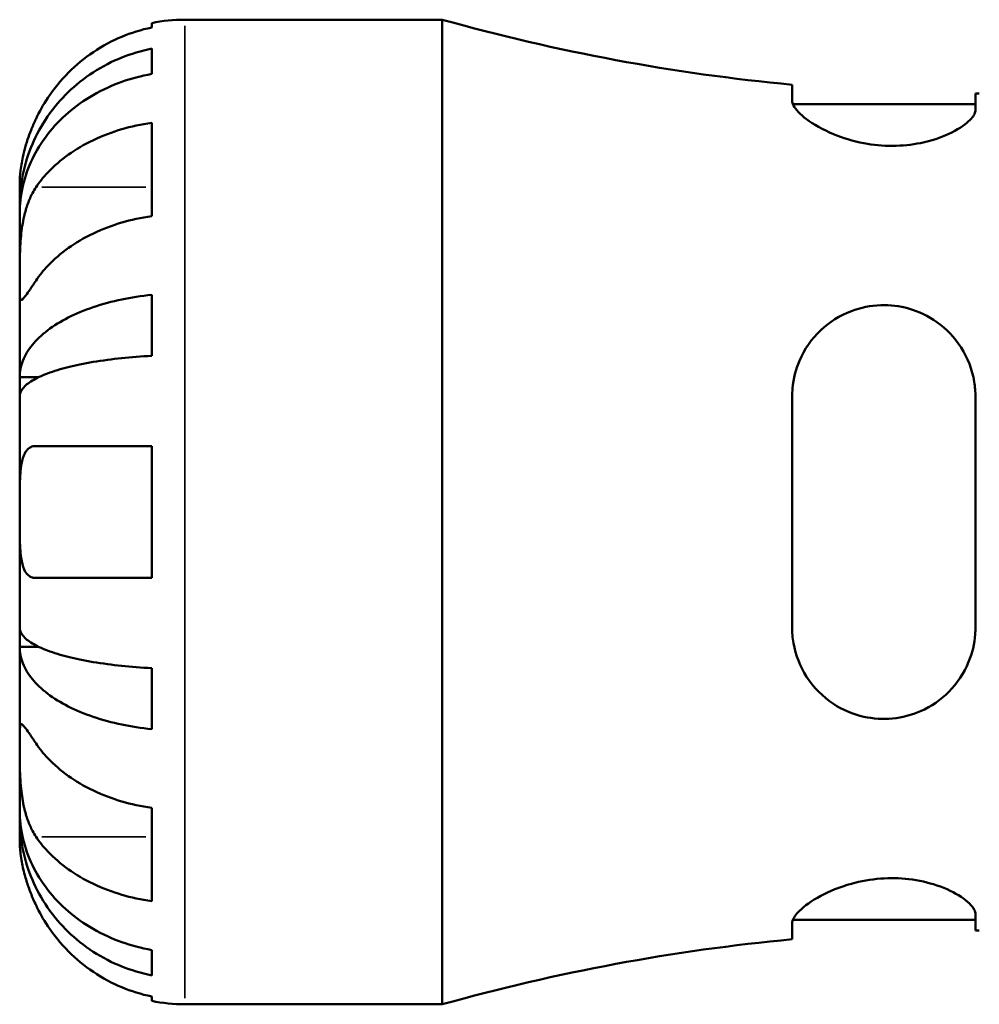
# Model space of a CAD drawing. Header units: millimetres. Extents: x 0 to 902, y 0 to 824.
# Tile 5 of 11: x 370 to 416, y 238 to 285. Entities that reach past the tile are written whole.
import ezdxf

# ---------------------------------------------------------------- set-up
doc = ezdxf.new("R2010")
doc.units = ezdxf.units.MM
doc.layers.add('Visible (ISO)', color=7, linetype='Continuous', lineweight=50)
doc.layers.add('Visible Narrow (ISO)', color=7, linetype='Continuous', lineweight=35)

msp = doc.modelspace()

# ---------------------------------------------------------------- linework, layer by layer
at = {"layer": 'Visible (ISO)'}
for p, q in [((376.579, 285.096), (376.579, 285.31)), ((378.154, 285.469), (390.439, 285.469)), ((390.439, 238.469), (390.439, 285.469)), ((376.579, 282.88), (376.579, 284.087)), ((407.136, 282.365), (407.136, 281.609)), ((415.886, 281.172), (415.886, 281.944)), ((407.171, 281.444), (415.886, 281.444)), ((376.579, 276.095), (376.579, 280.55)), ((370.279, 276.588), (370.279, 277.594)), ((370.279, 276.588), (370.291, 276.588)), ((370.279, 276.206), (370.279, 276.588)), ((370.279, 273.017), (370.279, 276.206)), ((370.279, 268.407), (370.279, 273.017)), ((376.579, 269.423), (376.579, 272.338)), ((370.279, 268.407), (371.188, 268.407)), ((370.279, 267.483), (370.279, 268.407)), ((370.279, 261.969), (370.279, 267.483)), ((407.136, 267.469), (407.136, 256.469)), ((415.886, 256.469), (415.886, 267.469)), ((376.579, 258.819), (376.579, 265.119)), ((370.279, 256.454), (370.279, 261.969)), ((370.279, 255.53), (370.279, 256.454)), ((370.279, 255.53), (371.188, 255.53)), ((370.279, 250.92), (370.279, 255.53)), ((376.579, 251.599), (376.579, 254.515)), ((370.279, 247.732), (370.279, 250.92)), ((370.279, 247.349), (370.279, 247.732)), ((376.579, 243.388), (376.579, 247.843)), ((370.279, 247.349), (370.291, 247.349)), ((370.279, 246.344), (370.279, 247.349)), ((415.886, 241.994), (415.886, 242.766)), ((407.136, 242.328), (407.136, 241.573)), ((407.171, 242.494), (415.886, 242.494)), ((376.579, 239.85), (376.579, 241.058)), ((376.579, 238.628), (376.579, 238.841)), ((378.154, 238.469), (390.439, 238.469))]:
    msp.add_line(p, q, dxfattribs=at)
for centre, radius, start, end in [((378.154, 277.594), 7.875, 90, 101.537), ((416.069, 376.883), 94.939, 254.33801, 264.60126), ((416.069, 376.883), 94.939, 269.88986, 270), ((416.069, 147.054), 94.939, 90, 90.11014), ((416.069, 147.054), 94.939, 95.39874, 105.66199), ((378.154, 246.344), 7.875, 258.463, 270)]:
    msp.add_arc(centre, radius, start, end, dxfattribs=at)
for points, knots in [([(376.579, 285.096), (376.077, 284.993), (375.587, 284.837), (374.704, 284.47), (374.232, 284.221), (373.352, 283.63), (372.943, 283.287), (372.255, 282.594), (371.912, 282.18), (371.403, 281.414), (371.215, 281.077), (371.057, 280.744)], [0.14941, 0.14941, 0.14941, 0.14941, 0.290445, 0.290445, 0.4363418, 0.4363418, 0.5822385, 0.5822385, 0.7293467, 0.7293467, 0.8352626, 0.8352626, 0.8352626, 0.8352626]), ([(370.279, 276.588), (370.279, 277.062), (370.327, 277.579), (370.534, 278.592), (370.694, 279.088), (371.067, 279.961), (371.314, 280.419), (371.904, 281.275), (372.245, 281.673), (372.933, 282.34), (373.342, 282.67), (374.223, 283.241), (374.695, 283.481), (375.581, 283.837), (376.074, 283.987), (376.579, 284.087)], [3.513394, 3.513394, 3.513394, 3.513394, 3.660118, 3.660118, 3.806842, 3.806842, 3.952998, 3.952998, 4.099153, 4.099153, 4.244968, 4.244968, 4.390783, 4.390783, 4.532631, 4.532631, 4.532631, 4.532631]), ([(376.579, 282.88), (376.074, 282.791), (375.581, 282.657), (374.695, 282.34), (374.223, 282.127), (373.342, 281.619), (372.933, 281.324), (372.245, 280.731), (371.904, 280.377), (371.314, 279.615), (371.067, 279.207), (370.694, 278.43), (370.534, 277.989), (370.327, 277.087), (370.279, 276.627), (370.279, 276.206)], [0.149402, 0.149402, 0.149402, 0.149402, 0.29125, 0.29125, 0.437065, 0.437065, 0.58288, 0.58288, 0.729035, 0.729035, 0.87519, 0.87519, 1.021915, 1.021915, 1.168639, 1.168639, 1.168639, 1.168639]), ([(415.886, 281.172), (415.886, 281.14), (415.882, 281.108), (415.839, 280.934), (415.732, 280.779), (415.343, 280.416), (415.023, 280.206), (414.234, 279.842), (413.777, 279.686), (412.84, 279.497), (412.389, 279.449), (411.465, 279.446), (411.008, 279.49), (410.037, 279.673), (409.546, 279.827), (408.593, 280.223), (408.158, 280.474), (407.52, 280.952), (407.304, 281.178), (407.159, 281.459), (407.136, 281.538), (407.136, 281.609)], [-1.52896, -1.52896, -1.52896, -1.52896, -1.494537, -1.494537, -1.349902, -1.349902, -1.167735, -1.167735, -0.996092, -0.996092, -0.855205, -0.855205, -0.716884, -0.716884, -0.55127, -0.55127, -0.354237, -0.354237, -0.168926, -0.168926, -0.088853, -0.088853, -0.088853, -0.088853]), ([(371.057, 280.744), (371.051, 280.731), (371.045, 280.719), (370.96, 280.537), (370.886, 280.366), (370.759, 280.047), (370.705, 279.898), (370.597, 279.575), (370.546, 279.403), (370.428, 278.952), (370.378, 278.691), (370.305, 278.198), (370.291, 277.985), (370.277, 277.676), (370.279, 277.594), (370.279, 277.594)], [-0.5107229, -0.5107229, -0.5107229, -0.5107229, -0.5065357, -0.5065357, -0.4498196, -0.4498196, -0.4007076, -0.4007076, -0.3417366, -0.3417366, -0.2415977, -0.2415977, -0.1249838, -0.1249838, 0, 0, 0, 0]), ([(371.057, 277.472), (371.215, 277.708), (371.403, 277.946), (371.912, 278.488), (372.255, 278.781), (372.943, 279.27), (373.352, 279.513), (374.232, 279.931), (374.704, 280.107), (375.587, 280.367), (376.077, 280.477), (376.579, 280.55)], [3.8923951, 3.8923951, 3.8923951, 3.8923951, 3.9983109, 3.9983109, 4.1454192, 4.1454192, 4.2913159, 4.2913159, 4.4372126, 4.4372126, 4.5782477, 4.5782477, 4.5782477, 4.5782477]), ([(370.279, 273.017), (370.279, 273.173), (370.279, 273.345), (370.28, 273.727), (370.281, 273.938), (370.294, 274.477), (370.309, 274.813), (370.374, 275.468), (370.421, 275.782), (370.539, 276.293), (370.597, 276.493), (370.732, 276.867), (370.807, 277.038), (370.944, 277.294), (370.999, 277.386), (371.057, 277.472)], [0, 0, 0, 0, 0.0660814, 0.0660814, 0.1366745, 0.1366745, 0.238734, 0.238734, 0.3345777, 0.3345777, 0.4015785, 0.4015785, 0.4668531, 0.4668531, 0.5074534, 0.5074534, 0.5074534, 0.5074534]), ([(376.579, 276.095), (376.077, 276.022), (375.587, 275.912), (374.704, 275.652), (374.232, 275.476), (373.352, 275.058), (372.943, 274.816), (372.255, 274.326), (371.912, 274.033), (371.403, 273.491), (371.215, 273.253), (371.057, 273.017)], [0.14941, 0.14941, 0.14941, 0.14941, 0.290445, 0.290445, 0.4363418, 0.4363418, 0.5822385, 0.5822385, 0.7293467, 0.7293467, 0.8352626, 0.8352626, 0.8352626, 0.8352626]), ([(371.057, 273.017), (370.999, 272.931), (370.944, 272.849), (370.808, 272.648), (370.732, 272.537), (370.597, 272.345), (370.539, 272.266), (370.424, 272.129), (370.378, 272.09), (370.306, 272.102), (370.291, 272.182), (370.277, 272.49), (370.279, 272.723), (370.279, 273.017)], [-0.5076659, -0.5076659, -0.5076659, -0.5076659, -0.4671899, -0.4671899, -0.4020022, -0.4020022, -0.3350664, -0.3350664, -0.2430046, -0.2430046, -0.1248886, -0.1248886, 0, 0, 0, 0]), ([(370.279, 268.407), (370.279, 268.655), (370.327, 268.926), (370.534, 269.457), (370.694, 269.717), (371.067, 270.175), (371.314, 270.415), (371.904, 270.864), (372.245, 271.073), (372.933, 271.422), (373.342, 271.596), (374.223, 271.895), (374.695, 272.021), (375.581, 272.207), (376.074, 272.286), (376.579, 272.338)], [3.513394, 3.513394, 3.513394, 3.513394, 3.660118, 3.660118, 3.806842, 3.806842, 3.952998, 3.952998, 4.099153, 4.099153, 4.244968, 4.244968, 4.390783, 4.390783, 4.532631, 4.532631, 4.532631, 4.532631]), ([(407.136, 267.469), (407.136, 267.604), (407.143, 267.739), (407.198, 268.331), (407.312, 268.774), (407.723, 269.738), (408.069, 270.234), (408.917, 271.037), (409.413, 271.353), (410.408, 271.728), (410.878, 271.825), (411.814, 271.857), (412.263, 271.802), (413.186, 271.543), (413.639, 271.323), (414.506, 270.709), (414.896, 270.296), (415.514, 269.33), (415.731, 268.771), (415.867, 267.947), (415.886, 267.708), (415.886, 267.469)], [-1.539391, -1.539391, -1.539391, -1.539391, -1.497113, -1.497113, -1.352536, -1.352536, -1.16016, -1.16016, -0.975919, -0.975919, -0.829698, -0.829698, -0.693464, -0.693464, -0.539577, -0.539577, -0.362199, -0.362199, -0.174178, -0.174178, -0.099054, -0.099054, -0.099054, -0.099054]), ([(376.579, 269.423), (376.074, 269.397), (375.581, 269.358), (374.695, 269.266), (374.223, 269.204), (373.342, 269.056), (372.933, 268.971), (372.245, 268.798), (371.904, 268.695), (371.314, 268.474), (371.067, 268.355), (370.694, 268.13), (370.534, 268.001), (370.327, 267.739), (370.279, 267.606), (370.279, 267.483)], [0.149402, 0.149402, 0.149402, 0.149402, 0.29125, 0.29125, 0.437065, 0.437065, 0.58288, 0.58288, 0.729035, 0.729035, 0.87519, 0.87519, 1.021915, 1.021915, 1.168639, 1.168639, 1.168639, 1.168639]), ([(370.279, 261.969), (370.279, 262.188), (370.279, 262.407), (370.28, 262.851), (370.281, 263.074), (370.295, 263.659), (370.315, 263.994), (370.4, 264.47), (370.45, 264.636), (370.569, 264.862), (370.627, 264.938), (370.764, 265.051), (370.841, 265.088), (370.968, 265.114), (371.012, 265.119), (371.057, 265.119)], [-2.1766796, -2.1766796, -2.1766796, -2.1766796, -2.1108665, -2.1108665, -2.0405522, -2.0405522, -1.917383, -1.917383, -1.8294227, -1.8294227, -1.7655818, -1.7655818, -1.7011788, -1.7011788, -1.6696191, -1.6696191, -1.6696191, -1.6696191]), ([(371.057, 265.119), (371.215, 265.119), (371.403, 265.119), (371.912, 265.119), (372.255, 265.119), (372.943, 265.119), (373.352, 265.119), (374.232, 265.119), (374.704, 265.119), (375.587, 265.119), (376.077, 265.119), (376.579, 265.119)], [3.8923951, 3.8923951, 3.8923951, 3.8923951, 3.9983109, 3.9983109, 4.1454192, 4.1454192, 4.2913159, 4.2913159, 4.4372126, 4.4372126, 4.5782477, 4.5782477, 4.5782477, 4.5782477]), ([(371.057, 258.819), (370.995, 258.819), (370.936, 258.827), (370.8, 258.868), (370.727, 258.911), (370.596, 259.037), (370.539, 259.122), (370.424, 259.376), (370.378, 259.562), (370.306, 260.065), (370.291, 260.395), (370.277, 261.141), (370.279, 261.552), (370.279, 261.969)], [-0.5081641, -0.5081641, -0.5081641, -0.5081641, -0.4646053, -0.4646053, -0.4015475, -0.4015475, -0.3356183, -0.3356183, -0.2428696, -0.2428696, -0.1249066, -0.1249066, 0, 0, 0, 0]), ([(376.579, 258.819), (376.077, 258.819), (375.587, 258.819), (374.704, 258.819), (374.232, 258.819), (373.352, 258.819), (372.943, 258.819), (372.255, 258.819), (371.912, 258.819), (371.403, 258.819), (371.215, 258.819), (371.057, 258.819)], [0.14941, 0.14941, 0.14941, 0.14941, 0.290445, 0.290445, 0.4363418, 0.4363418, 0.5822385, 0.5822385, 0.7293467, 0.7293467, 0.8352626, 0.8352626, 0.8352626, 0.8352626]), ([(370.279, 256.454), (370.279, 256.332), (370.327, 256.198), (370.534, 255.936), (370.694, 255.808), (371.067, 255.582), (371.314, 255.463), (371.904, 255.242), (372.245, 255.139), (372.933, 254.967), (373.342, 254.881), (374.223, 254.734), (374.695, 254.672), (375.581, 254.58), (376.074, 254.541), (376.579, 254.515)], [3.513394, 3.513394, 3.513394, 3.513394, 3.660118, 3.660118, 3.806842, 3.806842, 3.952998, 3.952998, 4.099153, 4.099153, 4.244968, 4.244968, 4.390783, 4.390783, 4.532631, 4.532631, 4.532631, 4.532631]), ([(415.886, 256.469), (415.886, 256.359), (415.882, 256.249), (415.839, 255.679), (415.732, 255.231), (415.343, 254.28), (415.023, 253.796), (414.234, 253.002), (413.777, 252.684), (412.84, 252.275), (412.389, 252.157), (411.465, 252.07), (411.008, 252.099), (410.037, 252.314), (409.546, 252.526), (408.593, 253.151), (408.158, 253.594), (407.52, 254.589), (407.304, 255.132), (407.159, 255.959), (407.136, 256.213), (407.136, 256.469)], [-1.52896, -1.52896, -1.52896, -1.52896, -1.494537, -1.494537, -1.349902, -1.349902, -1.167735, -1.167735, -0.996092, -0.996092, -0.855205, -0.855205, -0.716884, -0.716884, -0.55127, -0.55127, -0.354237, -0.354237, -0.168926, -0.168926, -0.088853, -0.088853, -0.088853, -0.088853]), ([(376.579, 251.599), (376.074, 251.652), (375.581, 251.731), (374.695, 251.917), (374.223, 252.043), (373.342, 252.342), (372.933, 252.515), (372.245, 252.865), (371.904, 253.073), (371.314, 253.522), (371.067, 253.762), (370.694, 254.22), (370.534, 254.48), (370.327, 255.011), (370.279, 255.282), (370.279, 255.53)], [0.149402, 0.149402, 0.149402, 0.149402, 0.29125, 0.29125, 0.437065, 0.437065, 0.58288, 0.58288, 0.729035, 0.729035, 0.87519, 0.87519, 1.021915, 1.021915, 1.168639, 1.168639, 1.168639, 1.168639]), ([(370.279, 250.92), (370.279, 251.076), (370.279, 251.215), (370.28, 251.463), (370.281, 251.569), (370.294, 251.767), (370.309, 251.831), (370.374, 251.851), (370.421, 251.812), (370.539, 251.671), (370.597, 251.593), (370.732, 251.401), (370.807, 251.29), (370.944, 251.089), (370.999, 251.006), (371.057, 250.92)], [0, 0, 0, 0, 0.0660814, 0.0660814, 0.1366745, 0.1366745, 0.238734, 0.238734, 0.3345777, 0.3345777, 0.4015785, 0.4015785, 0.4668531, 0.4668531, 0.5074534, 0.5074534, 0.5074534, 0.5074534]), ([(371.057, 246.465), (370.999, 246.552), (370.944, 246.644), (370.808, 246.899), (370.732, 247.07), (370.597, 247.444), (370.539, 247.644), (370.424, 248.143), (370.378, 248.444), (370.306, 249.141), (370.291, 249.528), (370.277, 250.276), (370.279, 250.626), (370.279, 250.92)], [-0.5076659, -0.5076659, -0.5076659, -0.5076659, -0.4671899, -0.4671899, -0.4020022, -0.4020022, -0.3350664, -0.3350664, -0.2430046, -0.2430046, -0.1248886, -0.1248886, 0, 0, 0, 0]), ([(371.057, 250.92), (371.215, 250.685), (371.403, 250.446), (371.912, 249.905), (372.255, 249.612), (372.943, 249.122), (373.352, 248.88), (374.232, 248.461), (374.704, 248.285), (375.587, 248.026), (376.077, 247.916), (376.579, 247.843)], [3.8923951, 3.8923951, 3.8923951, 3.8923951, 3.9983109, 3.9983109, 4.1454192, 4.1454192, 4.2913159, 4.2913159, 4.4372126, 4.4372126, 4.5782477, 4.5782477, 4.5782477, 4.5782477]), ([(370.279, 247.732), (370.279, 247.31), (370.327, 246.85), (370.534, 245.949), (370.694, 245.507), (371.067, 244.73), (371.314, 244.322), (371.904, 243.561), (372.245, 243.207), (372.933, 242.613), (373.342, 242.319), (374.223, 241.811), (374.695, 241.597), (375.581, 241.281), (376.074, 241.147), (376.579, 241.058)], [3.513394, 3.513394, 3.513394, 3.513394, 3.660118, 3.660118, 3.806842, 3.806842, 3.952998, 3.952998, 4.099153, 4.099153, 4.244968, 4.244968, 4.390783, 4.390783, 4.532631, 4.532631, 4.532631, 4.532631]), ([(376.579, 239.85), (376.074, 239.95), (375.581, 240.101), (374.695, 240.456), (374.223, 240.696), (373.342, 241.267), (372.933, 241.598), (372.245, 242.265), (371.904, 242.662), (371.314, 243.518), (371.067, 243.976), (370.694, 244.85), (370.534, 245.346), (370.327, 246.358), (370.279, 246.876), (370.279, 247.349)], [0.149402, 0.149402, 0.149402, 0.149402, 0.29125, 0.29125, 0.437065, 0.437065, 0.58288, 0.58288, 0.729035, 0.729035, 0.87519, 0.87519, 1.021915, 1.021915, 1.168639, 1.168639, 1.168639, 1.168639]), ([(370.279, 246.344), (370.279, 246.344), (370.279, 246.321), (370.28, 246.227), (370.281, 246.153), (370.295, 245.883), (370.315, 245.641), (370.4, 245.13), (370.45, 244.893), (370.569, 244.455), (370.627, 244.265), (370.764, 243.875), (370.841, 243.678), (370.968, 243.385), (371.012, 243.289), (371.057, 243.194)], [-2.1766796, -2.1766796, -2.1766796, -2.1766796, -2.1108665, -2.1108665, -2.0405522, -2.0405522, -1.917383, -1.917383, -1.8294227, -1.8294227, -1.7655818, -1.7655818, -1.7011788, -1.7011788, -1.6696191, -1.6696191, -1.6696191, -1.6696191]), ([(376.579, 243.388), (376.077, 243.461), (375.587, 243.571), (374.704, 243.831), (374.232, 244.006), (373.352, 244.425), (372.943, 244.667), (372.255, 245.157), (371.912, 245.45), (371.403, 245.992), (371.215, 246.23), (371.057, 246.465)], [0.14941, 0.14941, 0.14941, 0.14941, 0.290445, 0.290445, 0.4363418, 0.4363418, 0.5822385, 0.5822385, 0.7293467, 0.7293467, 0.8352626, 0.8352626, 0.8352626, 0.8352626]), ([(407.136, 242.328), (407.136, 242.366), (407.143, 242.406), (407.198, 242.591), (407.312, 242.754), (407.723, 243.159), (408.069, 243.409), (408.917, 243.864), (409.413, 244.071), (410.408, 244.347), (410.878, 244.433), (411.814, 244.504), (412.263, 244.495), (413.186, 244.388), (413.639, 244.282), (414.506, 243.991), (414.896, 243.798), (415.514, 243.391), (415.731, 243.177), (415.867, 242.907), (415.886, 242.834), (415.886, 242.766)], [-1.539391, -1.539391, -1.539391, -1.539391, -1.497113, -1.497113, -1.352536, -1.352536, -1.16016, -1.16016, -0.975919, -0.975919, -0.829698, -0.829698, -0.693464, -0.693464, -0.539577, -0.539577, -0.362199, -0.362199, -0.174178, -0.174178, -0.099054, -0.099054, -0.099054, -0.099054]), ([(371.057, 243.194), (371.215, 242.861), (371.403, 242.524), (371.912, 241.757), (372.255, 241.343), (372.943, 240.651), (373.352, 240.308), (374.232, 239.716), (374.704, 239.468), (375.587, 239.1), (376.077, 238.945), (376.579, 238.841)], [3.8923951, 3.8923951, 3.8923951, 3.8923951, 3.9983109, 3.9983109, 4.1454192, 4.1454192, 4.2913159, 4.2913159, 4.4372126, 4.4372126, 4.5782477, 4.5782477, 4.5782477, 4.5782477])]:
    msp.add_open_spline(points, degree=3, knots=knots, dxfattribs=at)
at = {"layer": 'Visible Narrow (ISO)'}
for p, q in [((378.154, 238.758), (378.154, 285.179)), ((371.333, 277.472), (376.303, 277.472)), ((371.333, 246.465), (376.303, 246.465))]:
    msp.add_line(p, q, dxfattribs=at)

doc.saveas('drawing.dxf')
